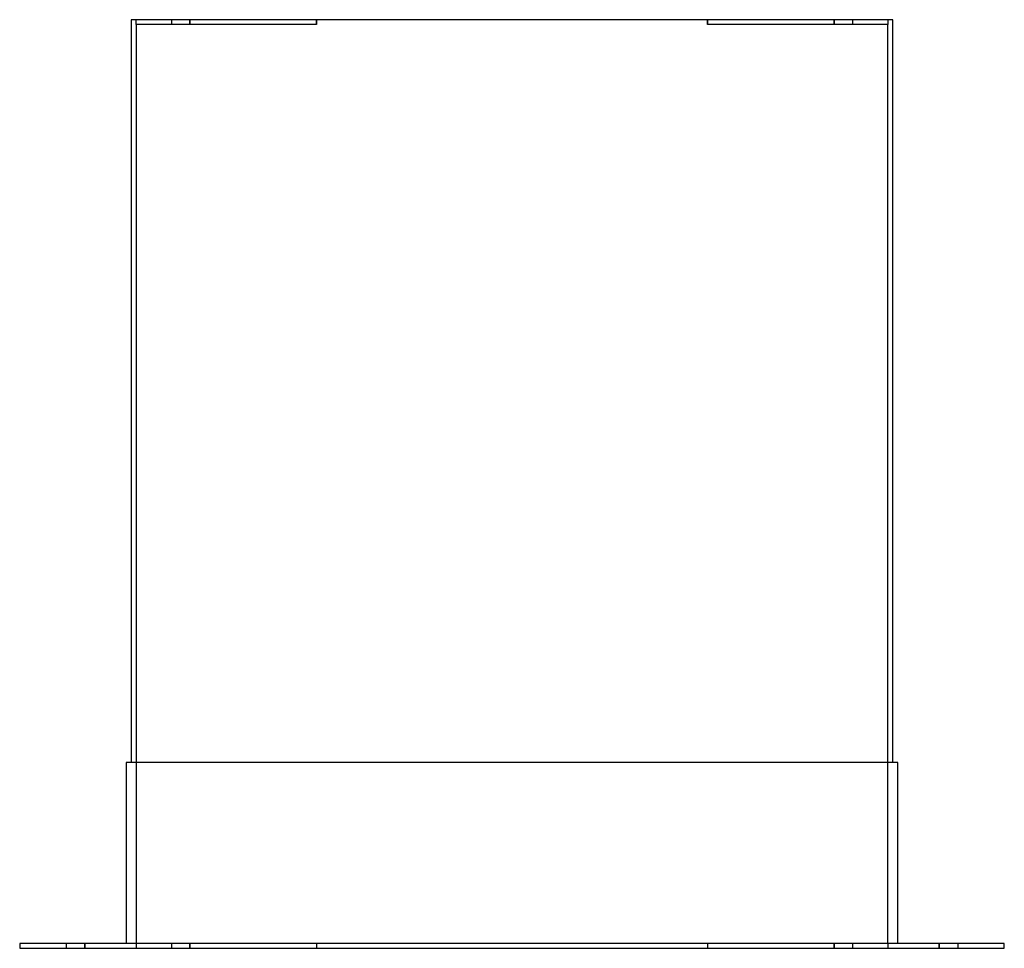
# Model space of a CAD drawing. Header units: millimetres. Extents: x -398 to 398, y 0 to 750.
import ezdxf

# ---------------------------------------------------------------- set-up
doc = ezdxf.new("R2010")
doc.units = ezdxf.units.MM
doc.layers.add('HIDDEN', color=7, linetype='Continuous')
doc.layers.add('THICK', color=7, linetype='Continuous')

msp = doc.modelspace()

# ---------------------------------------------------------------- linework, layer by layer
at = {"layer": 'HIDDEN'}
for p, q in [((-307.5, 750), (-307.5, 750)), ((-303.5, 750), (-303.5, 750)), ((-303.5, 746), (-303.5, 750)), ((-275, 750), (-275, 746)), ((-275, 750), (-275, 746)), ((-260, 746), (-260, 750)), ((-260, 750), (-260, 746)), ((-157.75, 746), (-157.75, 750)), ((-157.75, 750), (-157.75, 746)), ((157.75, 750), (157.75, 746)), ((157.75, 746), (157.75, 750)), ((260, 746), (260, 750)), ((260, 750), (260, 746)), ((275, 750), (275, 746)), ((275, 750), (275, 746)), ((303.5, 750), (303.5, 750)), ((303.5, 750), (303.5, 746)), ((307.5, 750), (307.5, 750)), ((-303.5, 746), (-303.5, 746)), ((-303.5, 746), (-303.5, 746)), ((-303.5, 746), (-303.5, 4)), ((-157.75, 746), (-303.5, 746)), ((303.5, 746), (157.75, 746)), ((303.5, 4), (303.5, 746)), ((303.5, 746), (303.5, 746)), ((303.5, 746), (303.5, 746)), ((-311.5, 150), (-311.5, 150)), ((-307.5, 150), (-307.5, 150)), ((307.5, 150), (307.5, 150)), ((311.5, 150), (311.5, 150)), ((-397.5, 4), (-397.5, 4)), ((-397.5, 0), (-397.5, 0)), ((-360, 4), (-360, 0)), ((-360, 4), (-360, 0)), ((-345, 0), (-345, 4)), ((-345, 4), (-345, 0)), ((-311.5, 4), (-311.5, 4)), ((-303.5, 4), (-303.5, 4)), ((-157.75, 4), (-303.5, 4)), ((-303.5, 4), (-303.5, 4)), ((-303.5, 4), (-303.5, 0)), ((-303.5, 0), (-303.5, 0)), ((-275, 4), (-275, 0)), ((-275, 4), (-275, 0)), ((-260, 0), (-260, 4)), ((-260, 4), (-260, 0)), ((-157.75, 4), (-157.75, 0)), ((-157.75, 4), (-157.75, 0)), ((303.5, 4), (157.75, 4)), ((157.75, 4), (157.75, 0)), ((157.75, 4), (157.75, 0)), ((260, 0), (260, 4)), ((260, 4), (260, 0)), ((275, 4), (275, 0)), ((275, 4), (275, 0)), ((303.5, 4), (303.5, 4)), ((303.5, 4), (303.5, 4)), ((303.5, 4), (303.5, 0)), ((303.5, 0), (303.5, 0)), ((311.5, 4), (311.5, 4)), ((345, 0), (345, 4)), ((345, 4), (345, 0)), ((360, 4), (360, 0)), ((360, 4), (360, 0)), ((397.5, 4), (397.5, 4)), ((397.5, 0), (397.5, 0))]:
    msp.add_line(p, q, dxfattribs=at)
at = {"layer": 'THICK'}
for p, q in [((307.5, 750), (-307.5, 750)), ((-307.5, 750), (-307.5, 150)), ((307.5, 150), (307.5, 750)), ((311.5, 150), (-311.5, 150)), ((-311.5, 150), (-311.5, 4)), ((311.5, 4), (311.5, 150)), ((397.5, 4), (-397.5, 4)), ((-397.5, 4), (-397.5, 0)), ((-397.5, 0), (397.5, 0)), ((397.5, 0), (397.5, 4))]:
    msp.add_line(p, q, dxfattribs=at)

doc.saveas('drawing.dxf')
